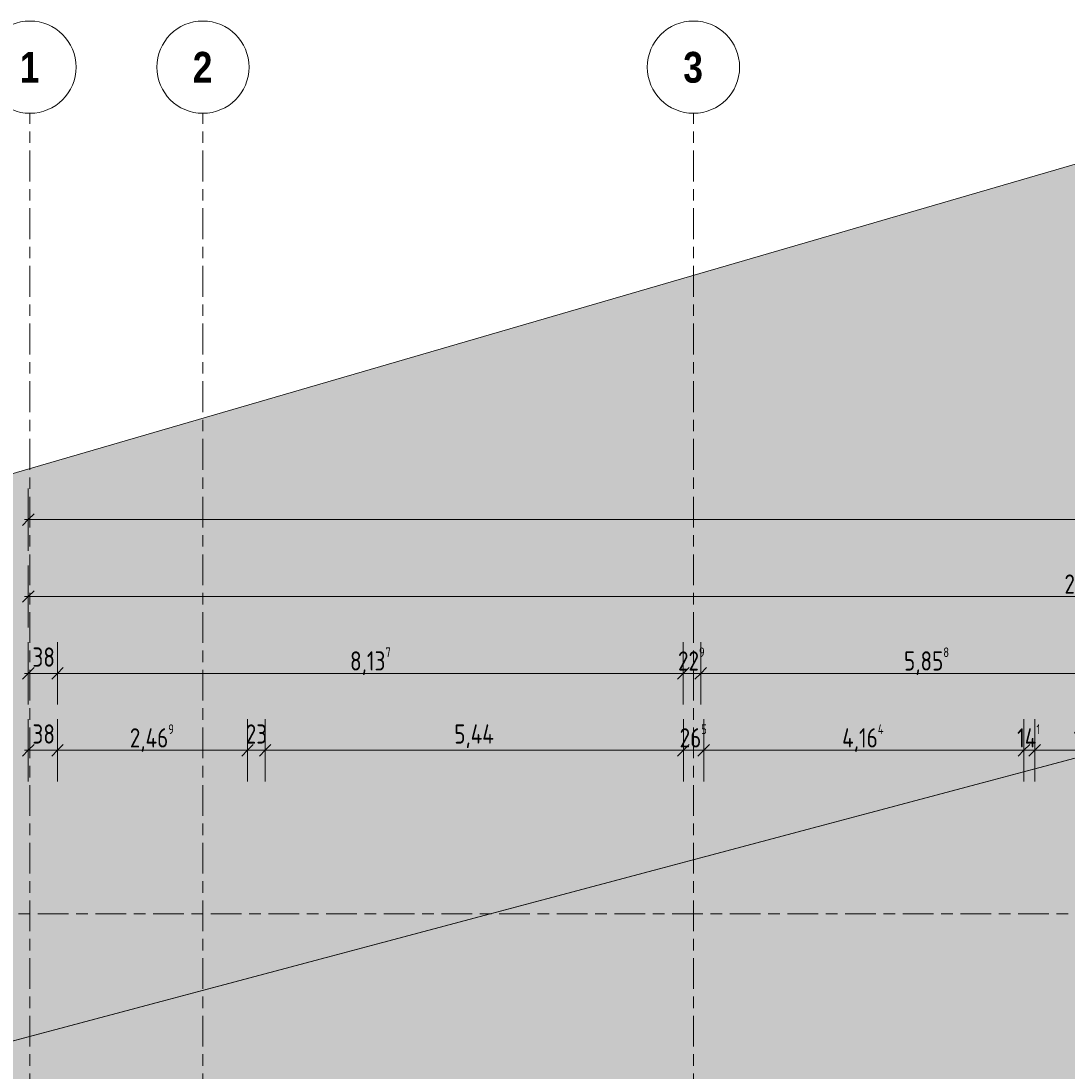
# Model space of a CAD drawing. Header units: metres. Extents: x 2 to 163, y -54 to 869.
# Tile 56 of 78: x 28 to 42, y 25 to 38. Entities that reach past the tile are written whole.
import ezdxf

# ---------------------------------------------------------------- set-up
doc = ezdxf.new("R2010")
doc.units = ezdxf.units.M
doc.linetypes.add('_Rasterlinie_', pattern=[0.75, 0.4, -0.1, 0.15, -0.1])
for name, color, linetype, lineweight in [('A_Bem', 7, 'Continuous', 5), ('A_Bem-100', 7, 'Continuous', 5), ('A_Geschossdecken', 7, 'Continuous', 5), ('A_Körper_Form', 7, 'Continuous', 5), ('A_Raster', 128, 'Continuous', 5)]:
    doc.layers.add(name, color=color, linetype=linetype, lineweight=lineweight)
doc.styles.add('Arial Narrow_B', font='txt', dxfattribs={"height": 0.4})
doc.styles.add('ISOCPEUR', font='isocpeur.ttf', dxfattribs={"width": 0.8, "height": 0.25})
doc.dimstyles.new('BLB-Standard_2_5_Aussen', dxfattribs={"dimscale": 0.3048, "dimtxt": 0.248995, "dimasz": 0.492126, "dimexe": 1.32874, "dimexo": 0.0625, "dimgap": 0.032808, "dimtad": 1, "dimdec": 1, "dimlfac": 100, "dimrnd": 0.1, "dimdsep": 46, "dimtxsty": 'ISOCPEUR', "dimblk1": 'OBLIQUE', "dimblk2": 'OBLIQUE', "dimsah": 1, "dimcen": 0.09, "dimdle": 0.164042, "dimazin": 0, "dimtfac": 1, "dimtdec": 4, "dimtix": 1, "dimtmove": 0, "dimatfit": 3, "dimfxl": 1.32874, "dimfxlon": 1, "dimtvp": 1, "dimtolj": 1, "dimtzin": 0, "dimarcsym": 2})
doc.dimstyles.new('BLB-Standard_2_5_Aussen_1', dxfattribs={"dimscale": 0.3048, "dimtxt": 0.248995, "dimasz": 0.492126, "dimexe": 1.32874, "dimexo": 0.0625, "dimgap": 0.032808, "dimtad": 1, "dimrnd": 0.001, "dimzin": 0, "dimdsep": 46, "dimtxsty": 'ISOCPEUR', "dimblk1": 'OBLIQUE', "dimblk2": 'OBLIQUE', "dimsah": 1, "dimcen": 0.09, "dimdle": 0.164042, "dimazin": 0, "dimtfac": 1, "dimtdec": 4, "dimtix": 1, "dimtmove": 0, "dimatfit": 3, "dimfxl": 1.32874, "dimfxlon": 1, "dimtvp": 1, "dimtolj": 1, "dimtzin": 0, "dimarcsym": 2})

# ---------------------------------------------------------------- blocks, each defined once
blk = doc.blocks.new('DIMBLOCK26-AB-E-1 OK FFB')
at = {"layer": 'A_Bem-100'}
for p, q in [((28.251, 28.374), (28.251, 29.184)), ((28.631, 28.374), (28.631, 29.184)), ((28.201, 28.779), (28.631, 28.779)), ((28.251, 28.779), (28.251, 28.374)), ((28.631, 28.779), (28.631, 28.374))]:
    blk.add_line(p, q, dxfattribs=at)
at = {"layer": 'A_Bem-100', "lineweight": 9}
for p, q in [((28.251, 28.779), (28.326, 28.854)), ((28.631, 28.779), (28.706, 28.854)), ((28.251, 28.779), (28.176, 28.704)), ((28.631, 28.779), (28.556, 28.704))]:
    blk.add_line(p, q, dxfattribs=at)
at = {"layer": 'A_Bem-100', "color": 0, "insert": (28.305, 29.116), "char_height": 0.25, "width": 0.32865, "attachment_point": 1, "line_spacing_factor": 1.149209, "style": 'ISOCPEUR'}
blk.add_mtext('38', dxfattribs=at)
blk = doc.blocks.new('_Oblique')
at = {"color": 0, "linetype": 'ByBlock', "lineweight": -2}
blk.add_line((-0.5, -0.5), (0.5, 0.5), dxfattribs=at)
blk = doc.blocks.new('DIMBLOCK27-AB-E-1 OK FFB')
at = {"layer": 'A_Bem-100'}
for p, q in [((28.631, 28.374), (28.631, 29.184)), ((31.101, 28.374), (31.101, 29.184)), ((28.631, 28.779), (31.101, 28.779)), ((28.631, 28.779), (28.631, 28.374)), ((31.101, 28.779), (31.101, 28.374))]:
    blk.add_line(p, q, dxfattribs=at)
at = {"layer": 'A_Bem-100', "lineweight": 9}
for p, q in [((28.631, 28.779), (28.706, 28.854)), ((31.101, 28.779), (31.176, 28.854)), ((28.631, 28.779), (28.556, 28.704)), ((31.101, 28.779), (31.026, 28.704))]:
    blk.add_line(p, q, dxfattribs=at)
at = {"layer": 'A_Bem-100', "color": 0, "insert": (29.571, 29.116), "char_height": 0.25, "width": 0.7081, "attachment_point": 1, "line_spacing_factor": 1.149209, "style": 'ISOCPEUR'}
blk.add_mtext('2,46\\A2\\H0.5x;\\S9^  ;\\H2x;', dxfattribs=at)
blk = doc.blocks.new('DIMBLOCK28-AB-E-1 OK FFB')
at = {"layer": 'A_Bem-100'}
for p, q in [((31.101, 28.374), (31.101, 29.184)), ((31.331, 28.374), (31.331, 29.184)), ((31.101, 28.779), (31.331, 28.779)), ((31.101, 28.779), (31.101, 28.374)), ((31.331, 28.779), (31.331, 28.374))]:
    blk.add_line(p, q, dxfattribs=at)
at = {"layer": 'A_Bem-100', "lineweight": 9}
for p, q in [((31.101, 28.779), (31.176, 28.854)), ((31.331, 28.779), (31.406, 28.854)), ((31.101, 28.779), (31.026, 28.704)), ((31.331, 28.779), (31.256, 28.704))]:
    blk.add_line(p, q, dxfattribs=at)
at = {"layer": 'A_Bem-100', "color": 0, "insert": (31.079, 29.116), "char_height": 0.25, "width": 0.32865, "attachment_point": 1, "line_spacing_factor": 1.149209, "style": 'ISOCPEUR'}
blk.add_mtext('23', dxfattribs=at)
blk = doc.blocks.new('DIMBLOCK29-AB-E-1 OK FFB')
at = {"layer": 'A_Bem-100'}
for p, q in [((31.331, 28.374), (31.331, 29.184)), ((36.771, 28.374), (36.771, 29.184)), ((31.331, 28.779), (36.771, 28.779)), ((31.331, 28.779), (31.331, 28.374)), ((36.771, 28.779), (36.771, 28.374))]:
    blk.add_line(p, q, dxfattribs=at)
at = {"layer": 'A_Bem-100', "lineweight": 9}
for p, q in [((31.331, 28.779), (31.406, 28.854)), ((36.771, 28.779), (36.846, 28.854)), ((31.331, 28.779), (31.256, 28.704)), ((36.771, 28.779), (36.696, 28.704))]:
    blk.add_line(p, q, dxfattribs=at)
at = {"layer": 'A_Bem-100', "color": 0, "insert": (33.791, 29.116), "char_height": 0.25, "width": 0.62444, "attachment_point": 1, "line_spacing_factor": 1.149209, "style": 'ISOCPEUR'}
blk.add_mtext('5,44', dxfattribs=at)
blk = doc.blocks.new('DIMBLOCK30-AB-E-1 OK FFB')
at = {"layer": 'A_Bem-100'}
for p, q in [((36.771, 28.374), (36.771, 29.184)), ((37.036, 28.374), (37.036, 29.184)), ((36.771, 28.779), (37.036, 28.779)), ((36.771, 28.779), (36.771, 28.374)), ((37.036, 28.779), (37.036, 28.374))]:
    blk.add_line(p, q, dxfattribs=at)
at = {"layer": 'A_Bem-100', "lineweight": 9}
for p, q in [((36.771, 28.779), (36.846, 28.854)), ((37.036, 28.779), (37.111, 28.854)), ((36.771, 28.779), (36.696, 28.704)), ((37.036, 28.779), (36.961, 28.704))]:
    blk.add_line(p, q, dxfattribs=at)
at = {"layer": 'A_Bem-100', "color": 0, "insert": (36.722, 29.116), "char_height": 0.25, "width": 0.43621, "attachment_point": 1, "line_spacing_factor": 1.149209, "style": 'ISOCPEUR'}
blk.add_mtext('26\\A2\\H0.5x;\\S5^  ;\\H2x;', dxfattribs=at)
blk = doc.blocks.new('DIMBLOCK31-AB-E-1 OK FFB')
at = {"layer": 'A_Bem-100'}
for p, q in [((37.036, 28.374), (37.036, 29.184)), ((41.201, 28.374), (41.201, 29.184)), ((37.036, 28.779), (41.201, 28.779)), ((37.036, 28.779), (37.036, 28.374)), ((41.201, 28.779), (41.201, 28.374))]:
    blk.add_line(p, q, dxfattribs=at)
at = {"layer": 'A_Bem-100', "lineweight": 9}
for p, q in [((37.036, 28.779), (37.111, 28.854)), ((41.201, 28.779), (41.276, 28.854)), ((37.036, 28.779), (36.961, 28.704)), ((41.201, 28.779), (41.126, 28.704))]:
    blk.add_line(p, q, dxfattribs=at)
at = {"layer": 'A_Bem-100', "color": 0, "insert": (38.836, 29.116), "char_height": 0.25, "width": 0.67822, "attachment_point": 1, "line_spacing_factor": 1.149209, "style": 'ISOCPEUR'}
blk.add_mtext('4,16\\A2\\H0.5x;\\S4^  ;\\H2x;', dxfattribs=at)
blk = doc.blocks.new('DIMBLOCK32-AB-E-1 OK FFB')
at = {"layer": 'A_Bem-100'}
for p, q in [((41.201, 28.374), (41.201, 29.184)), ((41.341, 28.374), (41.341, 29.184)), ((41.201, 28.779), (41.341, 28.779)), ((41.201, 28.779), (41.201, 28.374)), ((41.341, 28.779), (41.341, 28.374))]:
    blk.add_line(p, q, dxfattribs=at)
at = {"layer": 'A_Bem-100', "lineweight": 9}
for p, q in [((41.201, 28.779), (41.276, 28.854)), ((41.341, 28.779), (41.416, 28.854)), ((41.201, 28.779), (41.126, 28.704)), ((41.341, 28.779), (41.266, 28.704))]:
    blk.add_line(p, q, dxfattribs=at)
at = {"layer": 'A_Bem-100', "color": 0, "insert": (41.112, 29.116), "char_height": 0.25, "width": 0.38243, "attachment_point": 1, "line_spacing_factor": 1.149209, "style": 'ISOCPEUR'}
blk.add_mtext('14\\A2\\H0.5x;\\S1^  ;\\H2x;', dxfattribs=at)
blk = doc.blocks.new('DIMBLOCK33-AB-E-1 OK FFB')
at = {"layer": 'A_Bem-100'}
for p, q in [((41.341, 28.374), (41.341, 29.184)), ((42.855, 28.374), (42.855, 29.184)), ((41.341, 28.779), (42.855, 28.779)), ((41.341, 28.779), (41.341, 28.374)), ((42.855, 28.779), (42.855, 28.374))]:
    blk.add_line(p, q, dxfattribs=at)
at = {"layer": 'A_Bem-100', "lineweight": 9}
for p, q in [((41.341, 28.779), (41.416, 28.854)), ((42.855, 28.779), (42.93, 28.854)), ((41.341, 28.779), (41.266, 28.704)), ((42.855, 28.779), (42.78, 28.704))]:
    blk.add_line(p, q, dxfattribs=at)
at = {"layer": 'A_Bem-100', "color": 0, "insert": (41.846, 29.116), "char_height": 0.25, "width": 0.60651, "attachment_point": 1, "line_spacing_factor": 1.149209, "style": 'ISOCPEUR'}
blk.add_mtext('1,51\\A2\\H0.5x;\\S4^  ;\\H2x;', dxfattribs=at)
blk = doc.blocks.new('Raster - Raster-989695-AB-E-1 OK FFB')
at = {"layer": 'A_Raster', "lineweight": 9}
blk.add_circle((0, 0), 0.006, dxfattribs=at)
blk = doc.blocks.new('DIMBLOCK365-AB-E-1 OK FFB')
at = {"layer": 'A_Bem-100'}
for p, q in [((28.251, 29.374), (28.251, 30.184)), ((28.631, 29.374), (28.631, 30.184)), ((28.201, 29.779), (28.631, 29.779)), ((28.251, 29.779), (28.251, 29.374)), ((28.631, 29.779), (28.631, 29.374))]:
    blk.add_line(p, q, dxfattribs=at)
at = {"layer": 'A_Bem-100', "lineweight": 9}
for p, q in [((28.251, 29.779), (28.176, 29.704)), ((28.251, 29.779), (28.326, 29.854)), ((28.631, 29.779), (28.556, 29.704)), ((28.631, 29.779), (28.706, 29.854))]:
    blk.add_line(p, q, dxfattribs=at)
at = {"layer": 'A_Bem-100', "color": 0, "insert": (28.305, 30.116), "char_height": 0.25, "width": 0.32865, "attachment_point": 1, "line_spacing_factor": 1.149209, "style": 'ISOCPEUR'}
blk.add_mtext('38', dxfattribs=at)
blk = doc.blocks.new('DIMBLOCK366-AB-E-1 OK FFB')
at = {"layer": 'A_Bem-100'}
for p, q in [((28.631, 29.374), (28.631, 30.184)), ((36.769, 29.374), (36.769, 30.184)), ((28.631, 29.779), (36.769, 29.779)), ((28.631, 29.779), (28.631, 29.374)), ((36.769, 29.779), (36.769, 29.374))]:
    blk.add_line(p, q, dxfattribs=at)
at = {"layer": 'A_Bem-100', "lineweight": 9}
for p, q in [((28.631, 29.779), (28.556, 29.704)), ((28.631, 29.779), (28.706, 29.854)), ((36.769, 29.779), (36.694, 29.704)), ((36.769, 29.779), (36.844, 29.854))]:
    blk.add_line(p, q, dxfattribs=at)
at = {"layer": 'A_Bem-100', "color": 0, "insert": (32.435, 30.116), "char_height": 0.25, "width": 0.63639, "attachment_point": 1, "line_spacing_factor": 1.149209, "style": 'ISOCPEUR'}
blk.add_mtext('8,13\\A2\\H0.5x;\\S7^  ;\\H2x;', dxfattribs=at)
blk = doc.blocks.new('DIMBLOCK367-AB-E-1 OK FFB')
at = {"layer": 'A_Bem-100'}
for p, q in [((36.769, 29.374), (36.769, 30.184)), ((36.997, 29.374), (36.997, 30.184)), ((36.769, 29.779), (36.997, 29.779)), ((36.769, 29.779), (36.769, 29.374)), ((36.997, 29.779), (36.997, 29.374))]:
    blk.add_line(p, q, dxfattribs=at)
at = {"layer": 'A_Bem-100', "lineweight": 9}
for p, q in [((36.769, 29.779), (36.694, 29.704)), ((36.769, 29.779), (36.844, 29.854)), ((36.997, 29.779), (36.922, 29.704)), ((36.997, 29.779), (37.072, 29.854))]:
    blk.add_line(p, q, dxfattribs=at)
at = {"layer": 'A_Bem-100', "color": 0, "insert": (36.701, 30.116), "char_height": 0.25, "width": 0.43621, "attachment_point": 1, "line_spacing_factor": 1.149209, "style": 'ISOCPEUR'}
blk.add_mtext('22\\A2\\H0.5x;\\S9^  ;\\H2x;', dxfattribs=at)
blk = doc.blocks.new('DIMBLOCK368-AB-E-1 OK FFB')
at = {"layer": 'A_Bem-100'}
for p, q in [((36.997, 29.374), (36.997, 30.184)), ((42.855, 29.374), (42.855, 30.184)), ((36.997, 29.779), (42.855, 29.779)), ((36.997, 29.779), (36.997, 29.374)), ((42.855, 29.779), (42.855, 29.374))]:
    blk.add_line(p, q, dxfattribs=at)
at = {"layer": 'A_Bem-100', "lineweight": 9}
for p, q in [((36.997, 29.779), (36.922, 29.704)), ((36.997, 29.779), (37.072, 29.854)), ((42.855, 29.779), (42.78, 29.704)), ((42.855, 29.779), (42.93, 29.854))]:
    blk.add_line(p, q, dxfattribs=at)
at = {"layer": 'A_Bem-100', "color": 0, "insert": (39.641, 30.116), "char_height": 0.25, "width": 0.68419, "attachment_point": 1, "line_spacing_factor": 1.149209, "style": 'ISOCPEUR'}
blk.add_mtext('5,85\\A2\\H0.5x;\\S8^  ;\\H2x;', dxfattribs=at)
blk = doc.blocks.new('DIMBLOCK460-AB-E-1 OK FFB')
at = {"layer": 'A_Bem-100'}
for p, q in [((28.251, 30.374), (28.251, 31.184)), ((55.869, 30.374), (55.869, 31.184)), ((28.201, 30.779), (55.869, 30.779)), ((28.251, 30.779), (28.251, 30.374)), ((55.869, 30.779), (55.869, 30.374))]:
    blk.add_line(p, q, dxfattribs=at)
at = {"layer": 'A_Bem-100', "lineweight": 9}
for p, q in [((28.251, 30.779), (28.176, 30.704)), ((28.251, 30.779), (28.326, 30.854)), ((55.869, 30.779), (55.794, 30.704)), ((55.869, 30.779), (55.944, 30.854))]:
    blk.add_line(p, q, dxfattribs=at)
at = {"layer": 'A_Bem-100', "color": 0, "insert": (41.727, 31.116), "char_height": 0.25, "width": 0.80072, "attachment_point": 1, "line_spacing_factor": 1.149209, "style": 'ISOCPEUR'}
blk.add_mtext('27,61\\A2\\H0.5x;\\S8^  ;\\H2x;', dxfattribs=at)
blk = doc.blocks.new('DIMBLOCK462-AB-E-1 OK FFB')
at = {"layer": 'A_Bem-100'}
for p, q in [((28.251, 31.374), (28.251, 32.184)), ((80.102, 31.374), (80.102, 32.184)), ((28.201, 31.779), (80.152, 31.779)), ((28.251, 31.779), (28.251, 31.374)), ((80.102, 31.779), (80.102, 31.374))]:
    blk.add_line(p, q, dxfattribs=at)
at = {"layer": 'A_Bem-100', "lineweight": 9}
for p, q in [((28.251, 31.779), (28.326, 31.854)), ((80.102, 31.779), (80.177, 31.854)), ((28.251, 31.779), (28.176, 31.704)), ((80.102, 31.779), (80.027, 31.704))]:
    blk.add_line(p, q, dxfattribs=at)
at = {"layer": 'A_Bem-100', "color": 0, "insert": (53.888, 32.116), "char_height": 0.25, "width": 0.69316, "attachment_point": 1, "line_spacing_factor": 1.149209, "style": 'ISOCPEUR'}
blk.add_mtext('51,85', dxfattribs=at)

msp = doc.modelspace()

# ---------------------------------------------------------------- hatches: boundary and pattern name
at = {"layer": 'A_Geschossdecken', "lineweight": 9}
msp.add_hatch(color=254, dxfattribs=at).paths.add_polyline_path([(18.7696, 13.5677), (46.613, 23.5861), (44.8074, 29.4613), (21.2346, 23.1862), (21.2959, 22.9541), (18.382, 22.1605), (18.3137, 22.4114), (16.5384, 21.9278), (18.6334, 14.0782)], flags=0)
at = {"layer": 'A_Körper_Form', "lineweight": 9}
msp.add_hatch(color=254, dxfattribs=at).paths.add_polyline_path([(15.7414, 21.5562), (16.5384, 21.9278), (18.3137, 22.4114), (18.382, 22.1605), (21.2959, 22.9541), (21.2346, 23.1862), (44.8073, 29.4618), (42.6086, 36.6161), (15.7414, 28.7987), (15.7414, 22.0199)], flags=0)

# ---------------------------------------------------------------- linework, layer by layer
at = {"layer": 'A_Geschossdecken', "color": 253, "lineweight": 9}
msp.add_line((44.8074, 29.4613), (21.2346, 23.1862), dxfattribs=at)
at = {"layer": 'A_Körper_Form', "color": 253, "lineweight": 9}
for p, q in [((42.6086, 36.6161), (15.7414, 28.7987)), ((21.2346, 23.1862), (44.8073, 29.4618))]:
    msp.add_line(p, q, dxfattribs=at)
at = {"layer": 'A_Raster', "linetype": '_Rasterlinie_', "lineweight": 9}
for p, q in [((28.2722, -53.073), (28.2722, 37.0621)), ((30.5219, -53.073), (30.5219, 37.0621)), ((36.9019, -53.073), (36.9019, 37.0621)), ((15.625, 26.6516), (87.2847, 26.6516))]:
    msp.add_line(p, q, dxfattribs=at)

# ---------------------------------------------------------------- block references
at = {"layer": 'A_Raster', "lineweight": 9, "xscale": 99.99999999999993, "yscale": 99.99999999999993, "zscale": 99.99999999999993}
for p in [(28.2722, 37.6621), (30.5219, 37.6621), (36.9019, 37.6621)]:
    msp.add_blockref('Raster - Raster-989695-AB-E-1 OK FFB', p, dxfattribs=at)

# ---------------------------------------------------------------- texts
at = {"layer": 'A_Raster', "char_height": 0.4, "width": 0.312658, "attachment_point": 1, "style": 'Arial Narrow_B'}
for s, insert in [('\\fArial Narrow|b1|i0|c0|p34|;1', (28.1402, 37.8605)), ('\\fArial Narrow|b1|i0|c0|p34|;2', (30.3899, 37.8605)), ('\\fArial Narrow|b1|i0|c0|p34|;3', (36.7699, 37.8605))]:
    msp.add_mtext(s, dxfattribs=dict(at, insert=insert))

# ---------------------------------------------------------------- dimensions: what is measured, and where the dimension line sits
at = {"layer": 'A_Bem'}
for base, p1, p2, dimstyle, override, picture, middle in [((80.1019, 31.7789), (28.2515, 31.3739), (80.1019, 31.3739), 'BLB-Standard_2_5_Aussen_1', {"dimpost": '<>', "dimfxl": 51.850392}, 'DIMBLOCK462-AB-E-1 OK FFB', (54.1767, 31.9139)), ((28.6315, 29.7789), (28.2515, 29.3739), (28.6315, 29.3739), 'BLB-Standard_2_5_Aussen', {"dimpost": '<>', "dimfxl": 0.38}, 'DIMBLOCK365-AB-E-1 OK FFB', (28.4415, 29.9139)), ((28.6315, 28.7789), (28.2515, 28.3739), (28.6315, 28.3739), 'BLB-Standard_2_5_Aussen', {"dimpost": '<>', "dimfxl": 0.38}, 'DIMBLOCK26-AB-E-1 OK FFB', (28.4415, 28.9139)), ((31.3309, 28.7789), (31.1009, 28.3739), (31.3309, 28.3739), 'BLB-Standard_2_5_Aussen', {"dimpost": '<>', "dimfxl": 0.23}, 'DIMBLOCK28-AB-E-1 OK FFB', (31.2159, 28.9139)), ((36.7713, 28.7789), (31.3309, 28.3739), (36.7713, 28.3739), 'BLB-Standard_2_5_Aussen_1', {"dimpost": '<>', "dimfxl": 5.440402}, 'DIMBLOCK29-AB-E-1 OK FFB', (34.0511, 28.9139))]:
    dim = msp.add_linear_dim(base=base, p1=p1, p2=p2, dimstyle=dimstyle, override=override, dxfattribs=at)
    dim.commit()
    dim.dimension.update_dxf_attribs({"geometry": picture, "text_midpoint": middle})
for base, p1, p2, text, dimstyle, override, picture, middle in [((55.8694, 30.7789), (28.2515, 30.3739), (55.8694, 30.3739), '\\A1;27,61\\Q;{\\A1;{\\H0.5x;\\S8^ ;}}', 'BLB-Standard_2_5_Aussen_1', {"dimpost": '<>', "dimfxl": 27.617928}, 'DIMBLOCK460-AB-E-1 OK FFB', (42.0604, 30.9389)), ((36.7686, 29.7789), (28.6315, 29.3739), (36.7686, 29.3739), '\\A1;8,13\\Q;{\\A1;{\\H0.5x;\\S7^ ;}}', 'BLB-Standard_2_5_Aussen_1', {"dimpost": '<>', "dimfxl": 8.137093}, 'DIMBLOCK366-AB-E-1 OK FFB', (32.7, 29.9389)), ((36.9974, 29.7789), (36.7686, 29.3739), (36.9974, 29.3739), '\\A1;22\\Q;{\\A1;{\\H0.5x;\\S9^ ;}}', 'BLB-Standard_2_5_Aussen', {"dimpost": '<>', "dimfxl": 0.228777}, 'DIMBLOCK367-AB-E-1 OK FFB', (36.883, 29.9139)), ((42.8552, 29.7789), (36.9974, 29.3739), (42.8552, 29.3739), '\\A1;5,85\\Q;{\\A1;{\\H0.5x;\\S8^ ;}}', 'BLB-Standard_2_5_Aussen_1', {"dimpost": '<>', "dimfxl": 5.857887}, 'DIMBLOCK368-AB-E-1 OK FFB', (39.9263, 29.9389)), ((31.1009, 28.7789), (28.6315, 28.3739), (31.1009, 28.3739), '\\A1;2,46\\Q;{\\A1;{\\H0.5x;\\S9^ ;}}', 'BLB-Standard_2_5_Aussen_1', {"dimpost": '<>', "dimfxl": 2.469426}, 'DIMBLOCK27-AB-E-1 OK FFB', (29.8662, 28.9389)), ((37.0363, 28.7789), (36.7713, 28.3739), (37.0363, 28.3739), '\\A1;26\\Q;{\\A1;{\\H0.5x;\\S5^ ;}}', 'BLB-Standard_2_5_Aussen', {"dimpost": '<>', "dimfxl": 0.265}, 'DIMBLOCK30-AB-E-1 OK FFB', (36.9038, 28.9139)), ((41.2007, 28.7789), (37.0363, 28.3739), (41.2007, 28.3739), '\\A1;4,16\\Q;{\\A1;{\\H0.5x;\\S4^ ;}}', 'BLB-Standard_2_5_Aussen_1', {"dimpost": '<>', "dimfxl": 4.164371}, 'DIMBLOCK31-AB-E-1 OK FFB', (39.1185, 28.9389)), ((41.3413, 28.7789), (41.2007, 28.3739), (41.3413, 28.3739), '\\A1;14\\Q;{\\A1;{\\H0.5x;\\S1^ ;}}', 'BLB-Standard_2_5_Aussen', {"dimpost": '<>', "dimfxl": 0.140595}, 'DIMBLOCK32-AB-E-1 OK FFB', (41.271, 28.9139)), ((42.8552, 28.7789), (41.3413, 28.3739), (42.8552, 28.3739), '\\A1;1,51\\Q;{\\A1;{\\H0.5x;\\S4^ ;}}', 'BLB-Standard_2_5_Aussen_1', {"dimpost": '<>', "dimfxl": 1.513963}, 'DIMBLOCK33-AB-E-1 OK FFB', (42.0983, 28.9389))]:
    dim = msp.add_linear_dim(base=base, p1=p1, p2=p2, text=text, dimstyle=dimstyle, override=override, dxfattribs=at)
    dim.commit()
    dim.dimension.update_dxf_attribs({"geometry": picture, "text_midpoint": middle})

doc.saveas('drawing.dxf')
